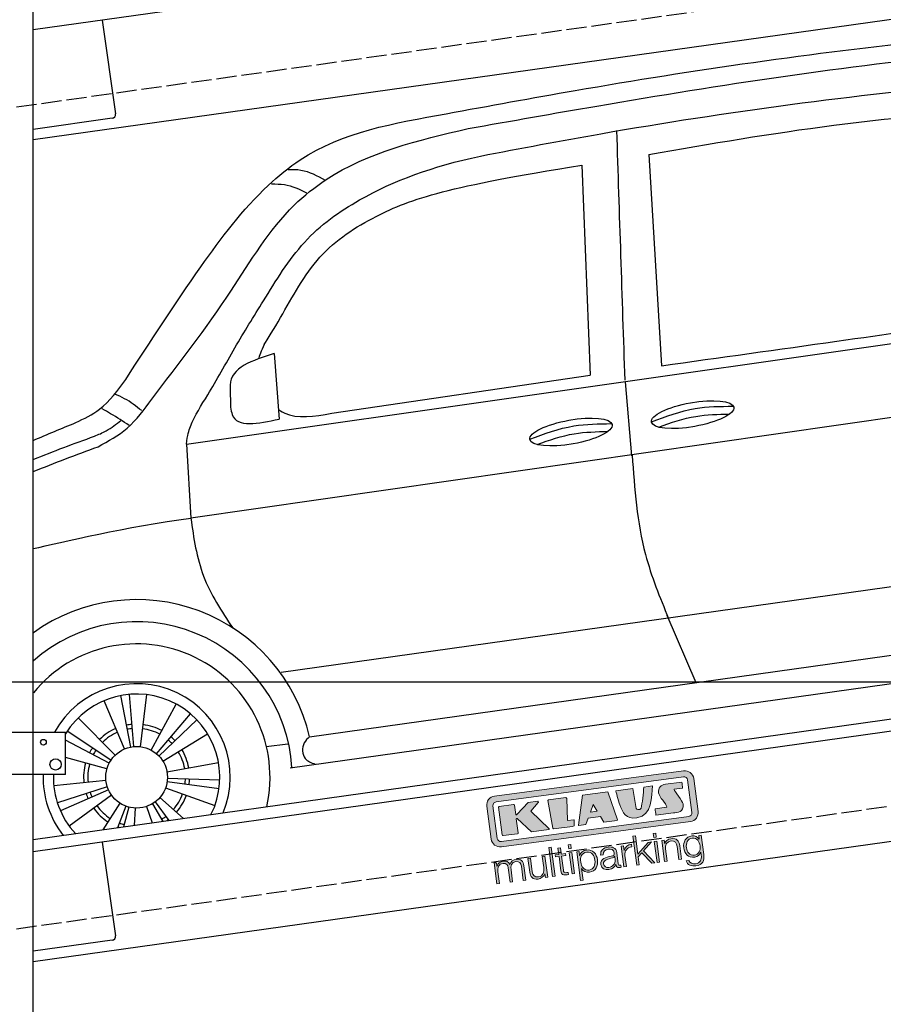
# Model space of a CAD drawing. Extents: x -311 to 6440, y -744 to 5674.
# Tile 3 of 5: x 926 to 3064, y 1052 to 3490. Entities that reach past the tile are written whole.
import ezdxf

# ---------------------------------------------------------------- set-up
doc = ezdxf.new("R2010")
doc.units = 0
doc.header["$LTSCALE"] = 10
doc.header["$MEASUREMENT"] = 0
doc.linetypes.add('GEN3', pattern=[6.25, 5, -1.25])
doc.layers.get('0').update_dxf_attribs({"linetype": 'CONTINUOUS'})
doc.layers.get('DEFPOINTS').update_dxf_attribs({"linetype": 'CONTINUOUS'})
doc.layers.add('3', color=6, linetype='GEN3')
doc.layers.add('CAR', color=1, linetype='CONTINUOUS')
for name, color, linetype, lineweight in [('AM_0', 7, 'CONTINUOUS', 30), ('AM_5', 3, 'CONTINUOUS', 15), ('Logo', 7, 'CONTINUOUS', 25)]:
    doc.layers.add(name, color=color, linetype=linetype, lineweight=lineweight)
doc.dimstyles.new('KLAUS_DXF', dxfattribs={"dimscale": 20, "dimtxt": 3.5, "dimasz": 2, "dimexe": 2, "dimexo": 1, "dimgap": 1.5, "dimtad": 1, "dimlfac": 0.1, "dimdsep": 46, "dimtxsty": 'Standard', "dimblk": 'DOT', "dimcen": 2, "dimclrd": 256, "dimclre": 256, "dimclrt": 2, "dimadec": 0, "dimazin": 0, "dimtfac": 1, "dimtmove": 2, "dimatfit": 3, "dimfxl": 1, "dimtolj": 1, "dimarcsym": 0})

# ---------------------------------------------------------------- blocks, each defined once
blk = doc.blocks.new('car_150_')
at = {"layer": 'CAR'}
blk.add_arc((5274.9, 3900.5), 350, 217.4387, 217.626, dxfattribs=at)
blk = doc.blocks.new('KLAUS')
at = {"layer": 'Logo'}
h = blk.add_hatch(color=8, dxfattribs=at)
h.dxf.hatch_style = 2
edge = h.paths.add_edge_path()
edge.add_spline(control_points=[(3.6, 29.09), (2.88, 29.09), (2.3, 28.51), (2.3, 27.8), (2.3, 27.8), (2.3, 16.11), (2.3, 16.11), (2.3, 15.39), (2.88, 14.81), (3.6, 14.81), (3.6, 14.81), (71.16, 14.81), (71.16, 14.81), (71.88, 14.81), (72.46, 15.39), (72.46, 16.11), (72.46, 16.11), (72.46, 27.8), (72.46, 27.8), (72.46, 28.51), (71.88, 29.09), (71.16, 29.09), (71.16, 29.09), (3.6, 29.09), (3.6, 29.09), (3.6, 29.09), (3.6, 29.09), (3.6, 29.09)], knot_values=[0, 0, 0, 0, 1, 1, 1, 2, 2, 2, 3, 3, 3, 4, 4, 4, 5, 5, 5, 6, 6, 6, 7, 7, 7, 8, 8, 8, 9, 9, 9, 9], degree=3, periodic=0)
edge = h.paths.add_edge_path()
edge.add_spline(control_points=[(3.35, 31.23), (3.35, 31.23), (71.47, 31.23), (71.47, 31.23), (73.26, 31.23), (74.71, 29.77), (74.71, 27.99), (74.71, 27.99), (74.71, 16.17), (74.71, 16.17), (74.71, 14.38), (73.26, 12.93), (71.47, 12.93), (71.47, 12.93), (3.35, 12.93), (3.35, 12.93), (1.56, 12.93), (0.11, 14.38), (0.11, 16.17), (0.11, 16.17), (0.11, 27.99), (0.11, 27.99), (0.11, 29.77), (1.56, 31.23), (3.35, 31.23), (3.35, 31.23), (3.35, 31.23), (3.35, 31.23)], knot_values=[0, 0, 0, 0, 1, 1, 1, 2, 2, 2, 3, 3, 3, 4, 4, 4, 5, 5, 5, 6, 6, 6, 7, 7, 7, 8, 8, 8, 9, 9, 9, 9], degree=3, periodic=0)
h = blk.add_hatch(color=8, dxfattribs=at)
h.dxf.hatch_style = 2
edge = h.paths.add_edge_path()
edge.add_spline(control_points=[(4.5, 27.33), (4.5, 27.33), (9.7, 27.33), (9.7, 27.33), (9.84, 27.33), (9.96, 27.22), (9.96, 27.08), (9.96, 27.08), (9.96, 23.69), (9.96, 23.69), (9.96, 23.69), (9.94, 23.64), (10.04, 23.59), (10.14, 23.53), (10.2, 23.57), (10.2, 23.57), (10.2, 23.57), (10.51, 23.75), (10.51, 23.75), (10.51, 23.75), (14.94, 27.33), (14.94, 27.33), (14.94, 27.33), (18.41, 27.33), (18.41, 27.33), (18.41, 27.33), (18.49, 27.33), (18.56, 27.2), (18.65, 27.04), (18.53, 26.91), (18.53, 26.91), (18.53, 26.91), (15.49, 24.11), (15.49, 24.11), (15.49, 24.11), (21.14, 17.06), (21.14, 17.06), (21.14, 17.06), (21.13, 16.91), (21.13, 16.91), (21.08, 16.84), (20.99, 16.82), (20.99, 16.82), (20.99, 16.82), (14.7, 16.82), (14.7, 16.82), (14.7, 16.82), (10.26, 22.17), (10.26, 22.17), (10.26, 22.17), (10.19, 22.24), (10.08, 22.21), (9.97, 22.18), (9.96, 22.11), (9.96, 22.11), (9.96, 22.11), (9.96, 17.08), (9.96, 17.08), (9.96, 16.94), (9.84, 16.82), (9.7, 16.82), (9.7, 16.82), (4.5, 16.82), (4.5, 16.82), (4.36, 16.82), (4.25, 16.94), (4.25, 17.08), (4.25, 17.08), (4.25, 27.08), (4.25, 27.08), (4.25, 27.22), (4.36, 27.33), (4.5, 27.33), (4.5, 27.33), (4.5, 27.33), (4.5, 27.33)], knot_values=[0, 0, 0, 0, 1, 1, 1, 2, 2, 2, 3, 3, 3, 4, 4, 4, 5, 5, 5, 6, 6, 6, 7, 7, 7, 8, 8, 8, 9, 9, 9, 10, 10, 10, 11, 11, 11, 12, 12, 12, 13, 13, 13, 14, 14, 14, 15, 15, 15, 16, 16, 16, 17, 17, 17, 18, 18, 18, 19, 19, 19, 20, 20, 20, 21, 21, 21, 22, 22, 22, 23, 23, 23, 24, 24, 24, 25, 25, 25, 25], degree=3, periodic=0)
h = blk.add_hatch(color=8, dxfattribs=at)
h.dxf.hatch_style = 2
h.paths.add_polyline_path([(22.42, 17.06), (21.97, 27.15), (22.24, 27.33), (28.55, 27.33), (28.86, 26.97), (28.01, 19.08), (30.26, 19.07), (30.44, 18.95), (30.08, 16.95), (29.49, 16.82), (22.6, 16.82)])
h = blk.add_hatch(color=8, dxfattribs=at)
h.paths.add_polyline_path([(36.52, 21.01), (38.93, 21.01), (37.87, 23.57)])
h.paths.add_polyline_path([(34.52, 27.33), (43.65, 27.33), (45.76, 16.94), (45.57, 16.82), (40.83, 16.82), (39.89, 18.95), (35.42, 18.95), (34.27, 16.82), (31.78, 16.82), (31.66, 17)])
h = blk.add_hatch(color=8, dxfattribs=at)
h.dxf.hatch_style = 2
edge = h.paths.add_edge_path()
edge.add_spline(control_points=[(52.69, 27.32), (52.69, 27.32), (52.88, 20.14), (52.88, 20.14), (53.01, 19.89), (53.2, 19.77), (53.43, 19.71), (53.91, 19.59), (54.43, 19.57), (54.64, 20.03), (55.23, 21.34), (56.27, 25.45), (56.6, 27.33), (56.6, 27.33), (59.77, 27.33), (59.77, 27.33), (58.77, 23.9), (58.56, 16.82), (52.63, 16.76), (48.72, 16.72), (48.01, 19.35), (47.27, 22.24), (46.89, 23.68), (46.54, 27.33), (46.54, 27.33), (46.54, 27.33), (52.69, 27.32), (52.69, 27.32), (52.69, 27.32), (52.69, 27.32), (52.69, 27.32)], knot_values=[0, 0, 0, 0, 1, 1, 1, 2, 2, 2, 3, 3, 3, 4, 4, 4, 5, 5, 5, 6, 6, 6, 7, 7, 7, 8, 8, 8, 9, 9, 9, 10, 10, 10, 10], degree=3, periodic=0)
h = blk.add_hatch(color=8, dxfattribs=at)
h.dxf.hatch_style = 2
edge = h.paths.add_edge_path()
edge.add_spline(control_points=[(64.46, 27.33), (64.46, 27.33), (70.31, 27.33), (70.31, 27.33), (70.31, 26.52), (70.31, 26.02), (70.31, 25.12), (70.31, 25.12), (67.3, 25.12), (67.3, 25.12), (67.24, 25.04), (67.25, 25.11), (67.25, 24.91), (67.25, 24.88), (69.73, 20.38), (69.73, 19.57), (69.73, 16.4), (67.22, 16.81), (65.9, 16.82), (65.9, 16.82), (59.59, 16.82), (59.59, 16.82), (59.59, 17.76), (59.59, 18.23), (59.59, 19.14), (59.59, 19.14), (63.75, 19.14), (63.75, 19.14), (63.82, 19.22), (63.81, 19.11), (63.81, 19.31), (63.81, 20.32), (61.58, 23.06), (61.58, 24.63), (61.58, 26.33), (62.83, 27.34), (64.46, 27.33), (64.46, 27.33), (64.46, 27.33), (64.46, 27.33)], knot_values=[0, 0, 0, 0, 1, 1, 1, 2, 2, 2, 3, 3, 3, 4, 4, 4, 5, 5, 5, 6, 6, 6, 7, 7, 7, 8, 8, 8, 9, 9, 9, 10, 10, 10, 11, 11, 11, 12, 12, 12, 13, 13, 13, 13], degree=3, periodic=0)
h = blk.add_hatch(color=30, dxfattribs=at)
h.dxf.hatch_style = 2
edge = h.paths.add_edge_path()
edge.add_spline(control_points=[(0, 0), (0, 0), (0.92, 0), (0.92, 0), (0.92, 0), (0.92, 4.22), (0.92, 4.22), (0.94, 5.8), (1.58, 7), (3.18, 7), (4.35, 7), (4.77, 6.15), (4.76, 5.12), (4.76, 5.12), (4.76, 0), (4.76, 0), (4.76, 0), (5.68, 0), (5.68, 0), (5.68, 0), (5.68, 4.27), (5.68, 4.27), (5.68, 5.68), (6.14, 7), (7.73, 7), (9.05, 7), (9.52, 6.32), (9.52, 5.08), (9.52, 5.08), (9.52, 0), (9.52, 0), (9.52, 0), (10.44, 0), (10.44, 0), (10.44, 0), (10.44, 5.12), (10.44, 5.12), (10.44, 6.91), (9.59, 7.77), (7.94, 7.77), (6.94, 7.77), (5.99, 7.29), (5.54, 6.3), (5.26, 7.29), (4.36, 7.77), (3.37, 7.77), (2.17, 7.77), (1.38, 7.19), (0.89, 6.28), (0.89, 6.28), (0.85, 6.28), (0.85, 6.28), (0.85, 6.28), (0.85, 7.55), (0.85, 7.55), (0.85, 7.55), (0, 7.55), (0, 7.55), (0, 7.55), (0, 0), (0, 0), (0, 0), (0, 0), (0, 0)], knot_values=[0, 0, 0, 0, 1, 1, 1, 2, 2, 2, 3, 3, 3, 4, 4, 4, 5, 5, 5, 6, 6, 6, 7, 7, 7, 8, 8, 8, 9, 9, 9, 10, 10, 10, 11, 11, 11, 12, 12, 12, 13, 13, 13, 14, 14, 14, 15, 15, 15, 16, 16, 16, 17, 17, 17, 18, 18, 18, 19, 19, 19, 20, 20, 20, 21, 21, 21, 21], degree=3, periodic=0)
h = blk.add_hatch(color=30, dxfattribs=at)
h.dxf.hatch_style = 2
edge = h.paths.add_edge_path()
edge.add_spline(control_points=[(18.31, 7.55), (18.31, 7.55), (17.39, 7.55), (17.39, 7.55), (17.39, 7.55), (17.39, 3.59), (17.39, 3.59), (17.39, 2.05), (16.7, 0.56), (15.12, 0.56), (13.66, 0.56), (13.15, 1.27), (13.1, 2.64), (13.1, 2.64), (13.1, 7.55), (13.1, 7.55), (13.1, 7.55), (12.18, 7.55), (12.18, 7.55), (12.18, 7.55), (12.18, 2.65), (12.18, 2.65), (12.18, 0.89), (12.93, -0.22), (14.83, -0.22), (15.96, -0.22), (16.95, 0.35), (17.44, 1.36), (17.44, 1.36), (17.47, 1.36), (17.47, 1.36), (17.47, 1.36), (17.47, 0), (17.47, 0), (17.47, 0), (18.31, 0), (18.31, 0), (18.31, 0), (18.31, 7.55), (18.31, 7.55), (18.31, 7.55), (18.31, 7.55), (18.31, 7.55)], knot_values=[0, 0, 0, 0, 1, 1, 1, 2, 2, 2, 3, 3, 3, 4, 4, 4, 5, 5, 5, 6, 6, 6, 7, 7, 7, 8, 8, 8, 9, 9, 9, 10, 10, 10, 11, 11, 11, 12, 12, 12, 13, 13, 13, 14, 14, 14, 14], degree=3, periodic=0)
h = blk.add_hatch(color=30, dxfattribs=at)
h.dxf.hatch_style = 2
h.paths.add_polyline_path([(20.07, 0), (20.99, 0), (20.99, 10.45), (20.07, 10.45)])
h = blk.add_hatch(color=30, dxfattribs=at)
h.dxf.hatch_style = 2
edge = h.paths.add_edge_path()
edge.add_spline(control_points=[(24.22, 9.82), (24.22, 9.82), (23.3, 9.82), (23.3, 9.82), (23.3, 9.82), (23.3, 7.55), (23.3, 7.55), (23.3, 7.55), (21.98, 7.55), (21.98, 7.55), (21.98, 7.55), (21.98, 6.78), (21.98, 6.78), (21.98, 6.78), (23.3, 6.78), (23.3, 6.78), (23.3, 6.78), (23.3, 1.61), (23.3, 1.61), (23.28, 0.32), (23.71, -0.09), (24.94, -0.09), (25.22, -0.09), (25.48, -0.06), (25.76, -0.06), (25.76, -0.06), (25.76, 0.73), (25.76, 0.73), (25.5, 0.7), (25.23, 0.69), (24.97, 0.69), (24.31, 0.73), (24.22, 1.08), (24.22, 1.68), (24.22, 1.68), (24.22, 6.78), (24.22, 6.78), (24.22, 6.78), (25.76, 6.78), (25.76, 6.78), (25.76, 6.78), (25.76, 7.55), (25.76, 7.55), (25.76, 7.55), (24.22, 7.55), (24.22, 7.55), (24.22, 7.55), (24.22, 9.82), (24.22, 9.82), (24.22, 9.82), (24.22, 9.82), (24.22, 9.82)], knot_values=[0, 0, 0, 0, 1, 1, 1, 2, 2, 2, 3, 3, 3, 4, 4, 4, 5, 5, 5, 6, 6, 6, 7, 7, 7, 8, 8, 8, 9, 9, 9, 10, 10, 10, 11, 11, 11, 12, 12, 12, 13, 13, 13, 14, 14, 14, 15, 15, 15, 16, 16, 16, 17, 17, 17, 17], degree=3, periodic=0)
h = blk.add_hatch(color=30, dxfattribs=at)
h.paths.add_polyline_path([(27.1, 0), (28.03, 0), (28.03, 7.55), (27.1, 7.55)])
h.paths.add_polyline_path([(27.1, 8.98), (28.03, 8.98), (28.03, 10.45), (27.1, 10.45)])
h = blk.add_hatch(color=30, dxfattribs=at)
edge = h.paths.add_edge_path()
edge.add_spline(control_points=[(35.84, 3.78), (35.84, 2.21), (35.12, 0.56), (33.37, 0.56), (31.4, 0.56), (30.72, 2.21), (30.72, 3.78), (30.72, 5.49), (31.33, 7), (33.37, 7), (35.12, 7), (35.84, 5.34), (35.84, 3.78), (35.84, 3.78), (35.84, 3.78), (35.84, 3.78)], knot_values=[0, 0, 0, 0, 1, 1, 1, 2, 2, 2, 3, 3, 3, 4, 4, 4, 5, 5, 5, 5], degree=3, periodic=0)
edge = h.paths.add_edge_path()
edge.add_spline(control_points=[(29.79, -2.8), (29.79, -2.8), (30.72, -2.8), (30.72, -2.8), (30.72, -2.8), (30.72, 1.43), (30.72, 1.43), (30.72, 1.43), (30.74, 1.43), (30.74, 1.43), (31.14, 0.35), (32.24, -0.22), (33.37, -0.22), (35.66, -0.22), (36.76, 1.64), (36.76, 3.78), (36.76, 5.91), (35.66, 7.77), (33.37, 7.77), (32.15, 7.77), (31.1, 7.14), (30.67, 6.12), (30.67, 6.12), (30.64, 6.12), (30.64, 6.12), (30.64, 6.12), (30.64, 7.55), (30.64, 7.55), (30.64, 7.55), (29.79, 7.55), (29.79, 7.55), (29.79, 7.55), (29.79, -2.8), (29.79, -2.8), (29.79, -2.8), (29.79, -2.8), (29.79, -2.8)], knot_values=[0, 0, 0, 0, 1, 1, 1, 2, 2, 2, 3, 3, 3, 4, 4, 4, 5, 5, 5, 6, 6, 6, 7, 7, 7, 8, 8, 8, 9, 9, 9, 10, 10, 10, 11, 11, 11, 12, 12, 12, 12], degree=3, periodic=0)
h = blk.add_hatch(color=30, dxfattribs=at)
edge = h.paths.add_edge_path()
edge.add_spline(control_points=[(43.03, 2.93), (43.04, 1.45), (41.8, 0.56), (40.39, 0.56), (39.53, 0.56), (38.71, 1.13), (38.71, 2.05), (38.71, 3.53), (40.66, 3.51), (42.22, 3.79), (42.47, 3.84), (42.88, 3.91), (43, 4.13), (43, 4.13), (43.03, 4.13), (43.03, 4.13), (43.03, 4.13), (43.03, 2.93), (43.03, 2.93), (43.03, 2.93), (43.03, 2.93), (43.03, 2.93)], knot_values=[0, 0, 0, 0, 1, 1, 1, 2, 2, 2, 3, 3, 3, 4, 4, 4, 5, 5, 5, 6, 6, 6, 7, 7, 7, 7], degree=3, periodic=0)
edge = h.paths.add_edge_path()
edge.add_spline(control_points=[(39.03, 5.24), (39.06, 6.47), (39.91, 7), (41.05, 7), (42.14, 7), (43.03, 6.69), (43.03, 5.45), (43.03, 4.61), (42.6, 4.51), (41.84, 4.42), (39.85, 4.19), (37.79, 4.11), (37.79, 1.99), (37.79, 0.47), (38.93, -0.22), (40.32, -0.22), (41.77, -0.22), (42.43, 0.34), (43.07, 1.32), (43.07, 1.32), (43.1, 1.32), (43.1, 1.32), (43.1, 0.53), (43.25, 0), (44.19, 0), (44.43, 0), (44.58, 0.01), (44.79, 0.06), (44.79, 0.06), (44.79, 0.83), (44.79, 0.83), (44.71, 0.81), (44.6, 0.78), (44.49, 0.78), (44.13, 0.78), (43.95, 0.98), (43.95, 1.33), (43.95, 1.33), (43.95, 5.34), (43.95, 5.34), (43.95, 7.36), (42.5, 7.77), (41.17, 7.77), (39.44, 7.77), (38.2, 7.01), (38.11, 5.24), (38.11, 5.24), (39.03, 5.24), (39.03, 5.24), (39.03, 5.24), (39.03, 5.24), (39.03, 5.24)], knot_values=[0, 0, 0, 0, 1, 1, 1, 2, 2, 2, 3, 3, 3, 4, 4, 4, 5, 5, 5, 6, 6, 6, 7, 7, 7, 8, 8, 8, 9, 9, 9, 10, 10, 10, 11, 11, 11, 12, 12, 12, 13, 13, 13, 14, 14, 14, 15, 15, 15, 16, 16, 16, 17, 17, 17, 17], degree=3, periodic=0)
h = blk.add_hatch(color=30, dxfattribs=at)
h.dxf.hatch_style = 2
edge = h.paths.add_edge_path()
edge.add_spline(control_points=[(45.79, 0), (45.79, 0), (46.71, 0), (46.71, 0), (46.71, 0), (46.71, 4.03), (46.71, 4.03), (46.71, 5.59), (47.85, 6.82), (49.52, 6.73), (49.52, 6.73), (49.52, 7.66), (49.52, 7.66), (48.16, 7.72), (47.14, 7), (46.67, 5.78), (46.67, 5.78), (46.64, 5.78), (46.64, 5.78), (46.64, 5.78), (46.64, 7.55), (46.64, 7.55), (46.64, 7.55), (45.79, 7.55), (45.79, 7.55), (45.79, 7.55), (45.79, 0), (45.79, 0), (45.79, 0), (45.79, 0), (45.79, 0)], knot_values=[0, 0, 0, 0, 1, 1, 1, 2, 2, 2, 3, 3, 3, 4, 4, 4, 5, 5, 5, 6, 6, 6, 7, 7, 7, 8, 8, 8, 9, 9, 9, 10, 10, 10, 10], degree=3, periodic=0)
h = blk.add_hatch(color=30, dxfattribs=at)
h.dxf.hatch_style = 2
h.paths.add_polyline_path([(50.4, 0), (51.32, 0), (51.32, 2.87), (52.82, 4.11), (55.8, 0), (56.96, 0), (53.52, 4.76), (56.74, 7.55), (55.51, 7.55), (51.32, 3.89), (51.32, 10.45), (50.4, 10.45)])
h = blk.add_hatch(color=30, dxfattribs=at)
h.paths.add_polyline_path([(57.74, 0), (58.66, 0), (58.66, 7.55), (57.74, 7.55)])
h.paths.add_polyline_path([(57.74, 8.98), (58.66, 8.98), (58.66, 10.45), (57.74, 10.45)])
h = blk.add_hatch(color=30, dxfattribs=at)
h.dxf.hatch_style = 2
edge = h.paths.add_edge_path()
edge.add_spline(control_points=[(60.41, 0), (60.41, 0), (61.33, 0), (61.33, 0), (61.33, 0), (61.33, 4.41), (61.33, 4.41), (61.36, 5.89), (62.24, 7), (63.7, 7), (65.2, 7), (65.62, 6.02), (65.62, 4.71), (65.62, 4.71), (65.62, 0), (65.62, 0), (65.62, 0), (66.54, 0), (66.54, 0), (66.54, 0), (66.54, 4.86), (66.54, 4.86), (66.54, 6.66), (65.9, 7.77), (63.78, 7.77), (62.71, 7.77), (61.7, 7.16), (61.36, 6.25), (61.36, 6.25), (61.33, 6.25), (61.33, 6.25), (61.33, 6.25), (61.33, 7.55), (61.33, 7.55), (61.33, 7.55), (60.41, 7.55), (60.41, 7.55), (60.41, 7.55), (60.41, 0), (60.41, 0), (60.41, 0), (60.41, 0), (60.41, 0)], knot_values=[0, 0, 0, 0, 1, 1, 1, 2, 2, 2, 3, 3, 3, 4, 4, 4, 5, 5, 5, 6, 6, 6, 7, 7, 7, 8, 8, 8, 9, 9, 9, 10, 10, 10, 11, 11, 11, 12, 12, 12, 13, 13, 13, 14, 14, 14, 14], degree=3, periodic=0)
h = blk.add_hatch(color=30, dxfattribs=at)
edge = h.paths.add_edge_path()
edge.add_spline(control_points=[(71.32, 0.86), (69.62, 0.86), (68.83, 2.34), (68.83, 3.86), (68.83, 5.43), (69.56, 7), (71.32, 7), (73.06, 7), (73.75, 5.34), (73.75, 3.86), (73.75, 2.33), (72.91, 0.86), (71.32, 0.86), (71.32, 0.86), (71.32, 0.86), (71.32, 0.86)], knot_values=[0, 0, 0, 0, 1, 1, 1, 2, 2, 2, 3, 3, 3, 4, 4, 4, 5, 5, 5, 5], degree=3, periodic=0)
edge = h.paths.add_edge_path()
edge.add_spline(control_points=[(74.67, 7.55), (74.67, 7.55), (73.75, 7.55), (73.75, 7.55), (73.75, 7.55), (73.75, 6.25), (73.75, 6.25), (73.75, 6.25), (73.72, 6.25), (73.72, 6.25), (73.35, 7.09), (72.41, 7.77), (71.32, 7.77), (69.13, 7.77), (67.9, 6.05), (67.9, 3.97), (67.9, 1.82), (68.9, 0.09), (71.32, 0.09), (72.4, 0.09), (73.29, 0.72), (73.72, 1.64), (73.72, 1.64), (73.75, 1.64), (73.75, 1.64), (73.75, 1.64), (73.75, 0.61), (73.75, 0.61), (73.75, -1.23), (73.01, -2.24), (71.32, -2.24), (70.29, -2.24), (69.31, -1.85), (69.1, -0.73), (69.1, -0.73), (68.18, -0.73), (68.18, -0.73), (68.31, -2.34), (69.81, -3.02), (71.32, -3.02), (73.79, -3.02), (74.65, -1.64), (74.67, 0.61), (74.67, 0.61), (74.67, 7.55), (74.67, 7.55), (74.67, 7.55), (74.67, 7.55), (74.67, 7.55)], knot_values=[0, 0, 0, 0, 1, 1, 1, 2, 2, 2, 3, 3, 3, 4, 4, 4, 5, 5, 5, 6, 6, 6, 7, 7, 7, 8, 8, 8, 9, 9, 9, 10, 10, 10, 11, 11, 11, 12, 12, 12, 13, 13, 13, 14, 14, 14, 15, 15, 15, 16, 16, 16, 16], degree=3, periodic=0)
at = {"layer": 'Logo', "lineweight": 0}
for points in [[(22.42, 17.06), (21.97, 27.15), (22.24, 27.33), (28.55, 27.33), (28.86, 26.97), (28.01, 19.08), (30.26, 19.07), (30.44, 18.95), (30.08, 16.95), (29.49, 16.82), (22.6, 16.82), (22.42, 17.06), (22.42, 17.06)], [(34.52, 27.33), (43.65, 27.33), (45.76, 16.94), (45.57, 16.82), (40.83, 16.82), (39.89, 18.95), (35.42, 18.95), (34.27, 16.82), (31.78, 16.82), (31.66, 17), (34.52, 27.33), (34.52, 27.33)], [(36.52, 21.01), (38.93, 21.01), (37.87, 23.57), (36.52, 21.01), (36.52, 21.01)], [(20.07, 0), (20.99, 0), (20.99, 10.45), (20.07, 10.45), (20.07, 0), (20.07, 0)], [(27.1, 8.98), (28.03, 8.98), (28.03, 10.45), (27.1, 10.45), (27.1, 8.98), (27.1, 8.98)], [(27.1, 0), (28.03, 0), (28.03, 7.55), (27.1, 7.55), (27.1, 0), (27.1, 0)], [(50.4, 0), (51.32, 0), (51.32, 2.87), (52.82, 4.11), (55.8, 0), (56.96, 0), (53.52, 4.76), (56.74, 7.55), (55.51, 7.55), (51.32, 3.89), (51.32, 10.45), (50.4, 10.45), (50.4, 0), (50.4, 0)], [(57.74, 8.98), (58.66, 8.98), (58.66, 10.45), (57.74, 10.45), (57.74, 8.98), (57.74, 8.98)], [(57.74, 0), (58.66, 0), (58.66, 7.55), (57.74, 7.55), (57.74, 0), (57.74, 0)]]:
    blk.add_lwpolyline(points, dxfattribs=at)
for points, knots in [([(3.35, 31.23), (3.35, 31.23), (71.47, 31.23), (71.47, 31.23), (73.26, 31.23), (74.71, 29.77), (74.71, 27.99), (74.71, 27.99), (74.71, 16.17), (74.71, 16.17), (74.71, 14.38), (73.26, 12.93), (71.47, 12.93), (71.47, 12.93), (3.35, 12.93), (3.35, 12.93), (1.56, 12.93), (0.11, 14.38), (0.11, 16.17), (0.11, 16.17), (0.11, 27.99), (0.11, 27.99), (0.11, 29.77), (1.56, 31.23), (3.35, 31.23), (3.35, 31.23), (3.35, 31.23), (3.35, 31.23)], [0, 0, 0, 0, 1, 1, 1, 2, 2, 2, 3, 3, 3, 4, 4, 4, 5, 5, 5, 6, 6, 6, 7, 7, 7, 8, 8, 8, 9, 9, 9, 9]), ([(3.6, 29.09), (2.88, 29.09), (2.3, 28.51), (2.3, 27.8), (2.3, 27.8), (2.3, 16.11), (2.3, 16.11), (2.3, 15.39), (2.88, 14.81), (3.6, 14.81), (3.6, 14.81), (71.16, 14.81), (71.16, 14.81), (71.88, 14.81), (72.46, 15.39), (72.46, 16.11), (72.46, 16.11), (72.46, 27.8), (72.46, 27.8), (72.46, 28.51), (71.88, 29.09), (71.16, 29.09), (71.16, 29.09), (3.6, 29.09), (3.6, 29.09), (3.6, 29.09), (3.6, 29.09), (3.6, 29.09)], [0, 0, 0, 0, 1, 1, 1, 2, 2, 2, 3, 3, 3, 4, 4, 4, 5, 5, 5, 6, 6, 6, 7, 7, 7, 8, 8, 8, 9, 9, 9, 9]), ([(4.5, 27.33), (4.5, 27.33), (9.7, 27.33), (9.7, 27.33), (9.84, 27.33), (9.96, 27.22), (9.96, 27.08), (9.96, 27.08), (9.96, 23.69), (9.96, 23.69), (9.96, 23.69), (9.94, 23.64), (10.04, 23.59), (10.14, 23.53), (10.2, 23.57), (10.2, 23.57), (10.2, 23.57), (10.51, 23.75), (10.51, 23.75), (10.51, 23.75), (14.94, 27.33), (14.94, 27.33), (14.94, 27.33), (18.41, 27.33), (18.41, 27.33), (18.41, 27.33), (18.49, 27.33), (18.56, 27.2), (18.65, 27.04), (18.53, 26.91), (18.53, 26.91), (18.53, 26.91), (15.49, 24.11), (15.49, 24.11), (15.49, 24.11), (21.14, 17.06), (21.14, 17.06), (21.14, 17.06), (21.13, 16.91), (21.13, 16.91), (21.08, 16.84), (20.99, 16.82), (20.99, 16.82), (20.99, 16.82), (14.7, 16.82), (14.7, 16.82), (14.7, 16.82), (10.26, 22.17), (10.26, 22.17), (10.26, 22.17), (10.19, 22.24), (10.08, 22.21), (9.97, 22.18), (9.96, 22.11), (9.96, 22.11), (9.96, 22.11), (9.96, 17.08), (9.96, 17.08), (9.96, 16.94), (9.84, 16.82), (9.7, 16.82), (9.7, 16.82), (4.5, 16.82), (4.5, 16.82), (4.36, 16.82), (4.25, 16.94), (4.25, 17.08), (4.25, 17.08), (4.25, 27.08), (4.25, 27.08), (4.25, 27.22), (4.36, 27.33), (4.5, 27.33), (4.5, 27.33), (4.5, 27.33), (4.5, 27.33)], [0, 0, 0, 0, 1, 1, 1, 2, 2, 2, 3, 3, 3, 4, 4, 4, 5, 5, 5, 6, 6, 6, 7, 7, 7, 8, 8, 8, 9, 9, 9, 10, 10, 10, 11, 11, 11, 12, 12, 12, 13, 13, 13, 14, 14, 14, 15, 15, 15, 16, 16, 16, 17, 17, 17, 18, 18, 18, 19, 19, 19, 20, 20, 20, 21, 21, 21, 22, 22, 22, 23, 23, 23, 24, 24, 24, 25, 25, 25, 25]), ([(52.69, 27.32), (52.69, 27.32), (52.88, 20.14), (52.88, 20.14), (53.01, 19.89), (53.2, 19.77), (53.43, 19.71), (53.91, 19.59), (54.43, 19.57), (54.64, 20.03), (55.23, 21.34), (56.27, 25.45), (56.6, 27.33), (56.6, 27.33), (59.77, 27.33), (59.77, 27.33), (58.77, 23.9), (58.56, 16.82), (52.63, 16.76), (48.72, 16.72), (48.01, 19.35), (47.27, 22.24), (46.89, 23.68), (46.54, 27.33), (46.54, 27.33), (46.54, 27.33), (52.69, 27.32), (52.69, 27.32), (52.69, 27.32), (52.69, 27.32), (52.69, 27.32)], [0, 0, 0, 0, 1, 1, 1, 2, 2, 2, 3, 3, 3, 4, 4, 4, 5, 5, 5, 6, 6, 6, 7, 7, 7, 8, 8, 8, 9, 9, 9, 10, 10, 10, 10]), ([(64.46, 27.33), (64.46, 27.33), (70.31, 27.33), (70.31, 27.33), (70.31, 26.52), (70.31, 26.02), (70.31, 25.12), (70.31, 25.12), (67.3, 25.12), (67.3, 25.12), (67.24, 25.04), (67.25, 25.11), (67.25, 24.91), (67.25, 24.88), (69.73, 20.38), (69.73, 19.57), (69.73, 16.4), (67.22, 16.81), (65.9, 16.82), (65.9, 16.82), (59.59, 16.82), (59.59, 16.82), (59.59, 17.76), (59.59, 18.23), (59.59, 19.14), (59.59, 19.14), (63.75, 19.14), (63.75, 19.14), (63.82, 19.22), (63.81, 19.11), (63.81, 19.31), (63.81, 20.32), (61.58, 23.06), (61.58, 24.63), (61.58, 26.33), (62.83, 27.34), (64.46, 27.33), (64.46, 27.33), (64.46, 27.33), (64.46, 27.33)], [0, 0, 0, 0, 1, 1, 1, 2, 2, 2, 3, 3, 3, 4, 4, 4, 5, 5, 5, 6, 6, 6, 7, 7, 7, 8, 8, 8, 9, 9, 9, 10, 10, 10, 11, 11, 11, 12, 12, 12, 13, 13, 13, 13]), ([(0, 0), (0, 0), (0.92, 0), (0.92, 0), (0.92, 0), (0.92, 4.22), (0.92, 4.22), (0.94, 5.8), (1.58, 7), (3.18, 7), (4.35, 7), (4.77, 6.15), (4.76, 5.12), (4.76, 5.12), (4.76, 0), (4.76, 0), (4.76, 0), (5.68, 0), (5.68, 0), (5.68, 0), (5.68, 4.27), (5.68, 4.27), (5.68, 5.68), (6.14, 7), (7.73, 7), (9.05, 7), (9.52, 6.32), (9.52, 5.08), (9.52, 5.08), (9.52, 0), (9.52, 0), (9.52, 0), (10.44, 0), (10.44, 0), (10.44, 0), (10.44, 5.12), (10.44, 5.12), (10.44, 6.91), (9.59, 7.77), (7.94, 7.77), (6.94, 7.77), (5.99, 7.29), (5.54, 6.3), (5.26, 7.29), (4.36, 7.77), (3.37, 7.77), (2.17, 7.77), (1.38, 7.19), (0.89, 6.28), (0.89, 6.28), (0.85, 6.28), (0.85, 6.28), (0.85, 6.28), (0.85, 7.55), (0.85, 7.55), (0.85, 7.55), (0, 7.55), (0, 7.55), (0, 7.55), (0, 0), (0, 0), (0, 0), (0, 0), (0, 0)], [0, 0, 0, 0, 1, 1, 1, 2, 2, 2, 3, 3, 3, 4, 4, 4, 5, 5, 5, 6, 6, 6, 7, 7, 7, 8, 8, 8, 9, 9, 9, 10, 10, 10, 11, 11, 11, 12, 12, 12, 13, 13, 13, 14, 14, 14, 15, 15, 15, 16, 16, 16, 17, 17, 17, 18, 18, 18, 19, 19, 19, 20, 20, 20, 21, 21, 21, 21]), ([(18.31, 7.55), (18.31, 7.55), (17.39, 7.55), (17.39, 7.55), (17.39, 7.55), (17.39, 3.59), (17.39, 3.59), (17.39, 2.05), (16.7, 0.56), (15.12, 0.56), (13.66, 0.56), (13.15, 1.27), (13.1, 2.64), (13.1, 2.64), (13.1, 7.55), (13.1, 7.55), (13.1, 7.55), (12.18, 7.55), (12.18, 7.55), (12.18, 7.55), (12.18, 2.65), (12.18, 2.65), (12.18, 0.89), (12.93, -0.22), (14.83, -0.22), (15.96, -0.22), (16.95, 0.35), (17.44, 1.36), (17.44, 1.36), (17.47, 1.36), (17.47, 1.36), (17.47, 1.36), (17.47, 0), (17.47, 0), (17.47, 0), (18.31, 0), (18.31, 0), (18.31, 0), (18.31, 7.55), (18.31, 7.55), (18.31, 7.55), (18.31, 7.55), (18.31, 7.55)], [0, 0, 0, 0, 1, 1, 1, 2, 2, 2, 3, 3, 3, 4, 4, 4, 5, 5, 5, 6, 6, 6, 7, 7, 7, 8, 8, 8, 9, 9, 9, 10, 10, 10, 11, 11, 11, 12, 12, 12, 13, 13, 13, 14, 14, 14, 14]), ([(24.22, 9.82), (24.22, 9.82), (23.3, 9.82), (23.3, 9.82), (23.3, 9.82), (23.3, 7.55), (23.3, 7.55), (23.3, 7.55), (21.98, 7.55), (21.98, 7.55), (21.98, 7.55), (21.98, 6.78), (21.98, 6.78), (21.98, 6.78), (23.3, 6.78), (23.3, 6.78), (23.3, 6.78), (23.3, 1.61), (23.3, 1.61), (23.28, 0.32), (23.71, -0.09), (24.94, -0.09), (25.22, -0.09), (25.48, -0.06), (25.76, -0.06), (25.76, -0.06), (25.76, 0.73), (25.76, 0.73), (25.5, 0.7), (25.23, 0.69), (24.97, 0.69), (24.31, 0.73), (24.22, 1.08), (24.22, 1.68), (24.22, 1.68), (24.22, 6.78), (24.22, 6.78), (24.22, 6.78), (25.76, 6.78), (25.76, 6.78), (25.76, 6.78), (25.76, 7.55), (25.76, 7.55), (25.76, 7.55), (24.22, 7.55), (24.22, 7.55), (24.22, 7.55), (24.22, 9.82), (24.22, 9.82), (24.22, 9.82), (24.22, 9.82), (24.22, 9.82)], [0, 0, 0, 0, 1, 1, 1, 2, 2, 2, 3, 3, 3, 4, 4, 4, 5, 5, 5, 6, 6, 6, 7, 7, 7, 8, 8, 8, 9, 9, 9, 10, 10, 10, 11, 11, 11, 12, 12, 12, 13, 13, 13, 14, 14, 14, 15, 15, 15, 16, 16, 16, 17, 17, 17, 17]), ([(29.79, -2.8), (29.79, -2.8), (30.72, -2.8), (30.72, -2.8), (30.72, -2.8), (30.72, 1.43), (30.72, 1.43), (30.72, 1.43), (30.74, 1.43), (30.74, 1.43), (31.14, 0.35), (32.24, -0.22), (33.37, -0.22), (35.66, -0.22), (36.76, 1.64), (36.76, 3.78), (36.76, 5.91), (35.66, 7.77), (33.37, 7.77), (32.15, 7.77), (31.1, 7.14), (30.67, 6.12), (30.67, 6.12), (30.64, 6.12), (30.64, 6.12), (30.64, 6.12), (30.64, 7.55), (30.64, 7.55), (30.64, 7.55), (29.79, 7.55), (29.79, 7.55), (29.79, 7.55), (29.79, -2.8), (29.79, -2.8), (29.79, -2.8), (29.79, -2.8), (29.79, -2.8)], [0, 0, 0, 0, 1, 1, 1, 2, 2, 2, 3, 3, 3, 4, 4, 4, 5, 5, 5, 6, 6, 6, 7, 7, 7, 8, 8, 8, 9, 9, 9, 10, 10, 10, 11, 11, 11, 12, 12, 12, 12]), ([(39.03, 5.24), (39.06, 6.47), (39.91, 7), (41.05, 7), (42.14, 7), (43.03, 6.69), (43.03, 5.45), (43.03, 4.61), (42.6, 4.51), (41.84, 4.42), (39.85, 4.19), (37.79, 4.11), (37.79, 1.99), (37.79, 0.47), (38.93, -0.22), (40.32, -0.22), (41.77, -0.22), (42.43, 0.34), (43.07, 1.32), (43.07, 1.32), (43.1, 1.32), (43.1, 1.32), (43.1, 0.53), (43.25, 0), (44.19, 0), (44.43, 0), (44.58, 0.01), (44.79, 0.06), (44.79, 0.06), (44.79, 0.83), (44.79, 0.83), (44.71, 0.81), (44.6, 0.78), (44.49, 0.78), (44.13, 0.78), (43.95, 0.98), (43.95, 1.33), (43.95, 1.33), (43.95, 5.34), (43.95, 5.34), (43.95, 7.36), (42.5, 7.77), (41.17, 7.77), (39.44, 7.77), (38.2, 7.01), (38.11, 5.24), (38.11, 5.24), (39.03, 5.24), (39.03, 5.24), (39.03, 5.24), (39.03, 5.24), (39.03, 5.24)], [0, 0, 0, 0, 1, 1, 1, 2, 2, 2, 3, 3, 3, 4, 4, 4, 5, 5, 5, 6, 6, 6, 7, 7, 7, 8, 8, 8, 9, 9, 9, 10, 10, 10, 11, 11, 11, 12, 12, 12, 13, 13, 13, 14, 14, 14, 15, 15, 15, 16, 16, 16, 17, 17, 17, 17]), ([(45.79, 0), (45.79, 0), (46.71, 0), (46.71, 0), (46.71, 0), (46.71, 4.03), (46.71, 4.03), (46.71, 5.59), (47.85, 6.82), (49.52, 6.73), (49.52, 6.73), (49.52, 7.66), (49.52, 7.66), (48.16, 7.72), (47.14, 7), (46.67, 5.78), (46.67, 5.78), (46.64, 5.78), (46.64, 5.78), (46.64, 5.78), (46.64, 7.55), (46.64, 7.55), (46.64, 7.55), (45.79, 7.55), (45.79, 7.55), (45.79, 7.55), (45.79, 0), (45.79, 0), (45.79, 0), (45.79, 0), (45.79, 0)], [0, 0, 0, 0, 1, 1, 1, 2, 2, 2, 3, 3, 3, 4, 4, 4, 5, 5, 5, 6, 6, 6, 7, 7, 7, 8, 8, 8, 9, 9, 9, 10, 10, 10, 10]), ([(60.41, 0), (60.41, 0), (61.33, 0), (61.33, 0), (61.33, 0), (61.33, 4.41), (61.33, 4.41), (61.36, 5.89), (62.24, 7), (63.7, 7), (65.2, 7), (65.62, 6.02), (65.62, 4.71), (65.62, 4.71), (65.62, 0), (65.62, 0), (65.62, 0), (66.54, 0), (66.54, 0), (66.54, 0), (66.54, 4.86), (66.54, 4.86), (66.54, 6.66), (65.9, 7.77), (63.78, 7.77), (62.71, 7.77), (61.7, 7.16), (61.36, 6.25), (61.36, 6.25), (61.33, 6.25), (61.33, 6.25), (61.33, 6.25), (61.33, 7.55), (61.33, 7.55), (61.33, 7.55), (60.41, 7.55), (60.41, 7.55), (60.41, 7.55), (60.41, 0), (60.41, 0), (60.41, 0), (60.41, 0), (60.41, 0)], [0, 0, 0, 0, 1, 1, 1, 2, 2, 2, 3, 3, 3, 4, 4, 4, 5, 5, 5, 6, 6, 6, 7, 7, 7, 8, 8, 8, 9, 9, 9, 10, 10, 10, 11, 11, 11, 12, 12, 12, 13, 13, 13, 14, 14, 14, 14]), ([(74.67, 7.55), (74.67, 7.55), (73.75, 7.55), (73.75, 7.55), (73.75, 7.55), (73.75, 6.25), (73.75, 6.25), (73.75, 6.25), (73.72, 6.25), (73.72, 6.25), (73.35, 7.09), (72.41, 7.77), (71.32, 7.77), (69.13, 7.77), (67.9, 6.05), (67.9, 3.97), (67.9, 1.82), (68.9, 0.09), (71.32, 0.09), (72.4, 0.09), (73.29, 0.72), (73.72, 1.64), (73.72, 1.64), (73.75, 1.64), (73.75, 1.64), (73.75, 1.64), (73.75, 0.61), (73.75, 0.61), (73.75, -1.23), (73.01, -2.24), (71.32, -2.24), (70.29, -2.24), (69.31, -1.85), (69.1, -0.73), (69.1, -0.73), (68.18, -0.73), (68.18, -0.73), (68.31, -2.34), (69.81, -3.02), (71.32, -3.02), (73.79, -3.02), (74.65, -1.64), (74.67, 0.61), (74.67, 0.61), (74.67, 7.55), (74.67, 7.55), (74.67, 7.55), (74.67, 7.55), (74.67, 7.55)], [0, 0, 0, 0, 1, 1, 1, 2, 2, 2, 3, 3, 3, 4, 4, 4, 5, 5, 5, 6, 6, 6, 7, 7, 7, 8, 8, 8, 9, 9, 9, 10, 10, 10, 11, 11, 11, 12, 12, 12, 13, 13, 13, 14, 14, 14, 15, 15, 15, 16, 16, 16, 16]), ([(35.84, 3.78), (35.84, 2.21), (35.12, 0.56), (33.37, 0.56), (31.4, 0.56), (30.72, 2.21), (30.72, 3.78), (30.72, 5.49), (31.33, 7), (33.37, 7), (35.12, 7), (35.84, 5.34), (35.84, 3.78), (35.84, 3.78), (35.84, 3.78), (35.84, 3.78)], [0, 0, 0, 0, 1, 1, 1, 2, 2, 2, 3, 3, 3, 4, 4, 4, 5, 5, 5, 5]), ([(43.03, 2.93), (43.04, 1.45), (41.8, 0.56), (40.39, 0.56), (39.53, 0.56), (38.71, 1.13), (38.71, 2.05), (38.71, 3.53), (40.66, 3.51), (42.22, 3.79), (42.47, 3.84), (42.88, 3.91), (43, 4.13), (43, 4.13), (43.03, 4.13), (43.03, 4.13), (43.03, 4.13), (43.03, 2.93), (43.03, 2.93), (43.03, 2.93), (43.03, 2.93), (43.03, 2.93)], [0, 0, 0, 0, 1, 1, 1, 2, 2, 2, 3, 3, 3, 4, 4, 4, 5, 5, 5, 6, 6, 6, 7, 7, 7, 7]), ([(71.32, 0.86), (69.62, 0.86), (68.83, 2.34), (68.83, 3.86), (68.83, 5.43), (69.56, 7), (71.32, 7), (73.06, 7), (73.75, 5.34), (73.75, 3.86), (73.75, 2.33), (72.91, 0.86), (71.32, 0.86), (71.32, 0.86), (71.32, 0.86), (71.32, 0.86)], [0, 0, 0, 0, 1, 1, 1, 2, 2, 2, 3, 3, 3, 4, 4, 4, 5, 5, 5, 5])]:
    blk.add_open_spline(points, degree=3, knots=knots, dxfattribs=at)
blk = doc.blocks.new('_DOT')
at = {"color": 0, "linetype": 'ByBlock'}
blk.add_line((-0.5, 0), (-1, 0), dxfattribs=at)
at = {"color": 0, "linetype": 'ByBlock', "const_width": 0.5}
blk.add_lwpolyline([(-0.25, 0, 1), (0.25, 0, 1)], format="xyb", close=True, dxfattribs=at)
blk = doc.blocks.new('*D10')
at = {"layer": 'AM_5', "lineweight": -2, "transparency": 16777216}
for p, q in [((5479.5, 1850), (-240.5, 1850)), ((-200.5, -160), (-200.5, 1810)), ((179.5, -200), (-240.5, -200))]:
    blk.add_line(p, q, dxfattribs=at)
at = {"layer": 'DEFPOINTS', "color": 0, "transparency": 16777216}
for p in [(-200.5, 1850), (5499.5, 1850), (199.5, -200)]:
    blk.add_point(p, dxfattribs=at)
at = {"layer": 'AM_5', "lineweight": -2, "transparency": 16777216, "xscale": 40, "yscale": 40, "zscale": 40}
for p, rotation in [((-200.5, 1850), 90), ((-200.5, -200), 270)]:
    blk.add_blockref('_DOT', p, dxfattribs=dict(at, rotation=rotation))
at = {"layer": 'AM_5', "color": 2, "transparency": 16777216, "insert": (-265.5, 825), "char_height": 70, "attachment_point": 5, "rotation": 90}
blk.add_mtext('\\A1;205', dxfattribs=at)
blk = doc.blocks.new('*D11')
at = {"layer": 'AM_5', "lineweight": -2, "transparency": 16777216}
for p, q in [((179.5, 2850), (-240.5, 2850)), ((-200.5, 1890), (-200.5, 2810)), ((5479.5, 1850), (-240.5, 1850))]:
    blk.add_line(p, q, dxfattribs=at)
at = {"layer": 'DEFPOINTS', "color": 0, "transparency": 16777216}
for p in [(-200.5, 2850), (199.5, 2850), (5499.5, 1850)]:
    blk.add_point(p, dxfattribs=at)
at = {"layer": 'AM_5', "lineweight": -2, "transparency": 16777216, "xscale": 40, "yscale": 40, "zscale": 40}
for p, rotation in [((-200.5, 2850), 90), ((-200.5, 1850), 270)]:
    blk.add_blockref('_DOT', p, dxfattribs=dict(at, rotation=rotation))
at = {"layer": 'AM_5', "color": 2, "transparency": 16777216, "insert": (-265.5, 2350), "char_height": 70, "attachment_point": 5, "rotation": 90}
blk.add_mtext('\\A1;100', dxfattribs=at)
blk = doc.blocks.new('Car Van')
at = {"layer": 'CAR'}
for p, q in [((22217, 5288), (22248.2, 4764.6)), ((22051, 5261.1), (22071.8, 4741.7)), ((21072.7, 4570.5), (23398.2, 4902.5)), ((21289.9, 4795.1), (21301.9, 4632.6)), ((21432.3, 4647), (22071.8, 4741.7)), ((23398.2, 4720.3), (21083.3, 4387.6)), ((21180.9, 4711.1), (21182, 4662.3)), ((22158.3, 4725.3), (22174, 4541.7)), ((21072.7, 4570.5), (21083.3, 4387.6)), ((21307.1, 4005.8), (23258.8, 4280)), ((22262, 4147.5), (22333.7, 3980.6)), ((21377.3, 3846.1), (23233.9, 4106.9)), ((21329.3, 3769.5), (23298.8, 4045.7)), ((20942.5, 3821.9), (20931.2, 3951.1)), ((20958.5, 3821.6), (20974.3, 3950.4)), ((20919.4, 3816.1), (20868.7, 3935.5)), ((20934.6, 3820.8), (20909.9, 3948.1)), ((20985.5, 3813), (21047.3, 3927.1)), ((20998.6, 3803.9), (21082.8, 3902.7)), ((20895.8, 3800.4), (20804.9, 3893)), ((21004.4, 3798.5), (21098.4, 3887.9)), ((20885.6, 3788.1), (20777.5, 3859.8)), ((21014.2, 3785.8), (21124.7, 3853.8)), ((20881.5, 3781.2), (20773.5, 3837.6)), ((21323.8, 3828.2), (21270.2, 3820.9)), ((20875.7, 3766.4), (20773.5, 3794.8)), ((21024.3, 3759.3), (21152, 3782.2)), ((20873.3, 3738.1), (20744.2, 3724.9)), ((21024.7, 3735.4), (21153.3, 3717.7)), ((21025.4, 3743.4), (21155.1, 3739.2)), ((20876.6, 3722.5), (20753.1, 3682.7)), ((20879.4, 3715), (20760.7, 3662.5)), ((21020.9, 3720), (21143, 3675.9)), ((20887.3, 3701.2), (20782.2, 3625.2)), ((20907.9, 3681.7), (20865.6, 3615.8)), ((20994.8, 3684.7), (21029.1, 3638.8)), ((21006.5, 3695.5), (21065.3, 3643.9)), ((20922.2, 3674.5), (20901.9, 3620.9)), ((20929.8, 3672.1), (20916.9, 3623)), ((20945.6, 3669.7), (20943.5, 3626.7)), ((20973.6, 3673.6), (20987.4, 3632.9)), ((20988.1, 3680.3), (21014.1, 3636.7))]:
    blk.add_line(p, q, dxfattribs=at)
blk.add_circle((20949.2, 3745.9), 76.3, dxfattribs=at)
for radius, start, end in [(439.9, 13.1709, 125.5344), (385.3, 3.6036, 131.5697), (330.2, 347.2115, 140.7393), (231.7, 337.6174, 151.1587), (206, 333.3345, 148.5032), (131.2, 95, 101), (131.2, 61.5714, 83), (131.2, 113, 134.4286), (120.9, 113, 134.4286), (120.9, 95, 101), (120.9, 61.5714, 83), (120.9, 43.5714, 49.5714), (131.2, 43.5714, 49.5714), (131.2, 146.4286, 152.4286), (120.9, 146.4286, 152.4286), (120.9, 10.1429, 31.5714), (131.2, 10.1429, 31.5714), (131.2, 164.4286, 185.8571), (120.9, 164.4286, 185.8571), (231.7, 178.3252, 218.3826), (206, 178.1164, 222.6655), (120.9, 352.1429, 358.1429), (131.2, 352.1429, 358.1429), (131.2, 197.8571, 203.8571), (120.9, 197.8571, 203.8571), (120.9, 318.7143, 340.1429), (131.2, 318.7143, 340.1429), (131.2, 215.8571, 237.2857), (120.9, 215.8571, 237.2857), (120.9, 249.2857, 255.2857), (120.9, 300.7143, 306.7143), (131.2, 304.7615, 306.7143), (131.2, 249.2857, 251.2385)]:
    blk.add_arc((20949.2, 3745.9), radius, start, end, dxfattribs=at)
for centre in [(22325.5, 4643.7), (22024.6, 4600.6)]:
    blk.add_ellipse(centre, major_axis=(-101.9, -18.3), ratio=0.28676, dxfattribs=at)
for points, knots in [([(21715.3, 5388.7), (21821.7, 5408.2), (22221.1, 5481.6), (22782.1, 5562.6), (23238.6, 5600.5), (23398.2, 5613.5)], [0, 0, 0, 0, 324.58113, 1218.156854, 1698.657892, 1698.657892, 1698.657892, 1698.657892]), ([(21770, 5352.1), (21876, 5370.8), (22288.4, 5443.9), (22830.8, 5527.3), (23269.5, 5559.7), (23398.2, 5567.2)], [0, 0, 0, 0, 323.034736, 1256.571869, 1643.446804, 1643.446804, 1643.446804, 1643.446804]), ([(21800.2, 5284), (21899.6, 5302.9), (22309.5, 5380.6), (22843.2, 5451.2), (23278.2, 5485), (23398.2, 5493.9)], [0, 0, 0, 0, 303.469527, 1251.67749, 1612.62651, 1612.62651, 1612.62651, 1612.62651]), ([(21072.7, 4570.5), (21075, 4593.4), (21087.9, 4634.1), (21130.7, 4698.5), (21193.2, 4813.2), (21268.6, 4933.7), (21358.3, 5081), (21531.9, 5204.2), (21681, 5257.8), (21800.2, 5284)], [0, 0, 0, 0, 34.633344, 130.367254, 260.266155, 394.654289, 566.353713, 741.146733, 1042.18326, 1042.18326, 1042.18326, 1042.18326]), ([(21264.8, 4817), (21273.3, 4830.4), (21319, 4905.1), (21394.2, 5046.4), (21574.1, 5161.5), (21722.7, 5209.2), (22051, 5261.1)], [301.852914, 301.852914, 301.852914, 301.852914, 394.654289, 566.353713, 741.146733, 1038.026076, 1038.026076, 1038.026076, 1038.026076]), ([(21300.3, 4656.3), (21307.8, 4651.9), (21341, 4631.7), (21389.5, 4639.8), (21432.3, 4647)], [173.497725, 173.497725, 173.497725, 173.497725, 190.087535, 312.625806, 312.625806, 312.625806, 312.625806]), ([(22241.5, 4612.7), (22271.8, 4623.9), (22328.6, 4643.2), (22388.6, 4644.7), (22416.6, 4645)], [14.4466, 14.4466, 14.4466, 14.4466, 94.349912, 163.782287, 163.782287, 163.782287, 163.782287]), ([(21940.6, 4569.6), (21970.9, 4580.7), (22027.7, 4600.1), (22087.7, 4601.6), (22115.7, 4601.9)], [14.4466, 14.4466, 14.4466, 14.4466, 94.349912, 163.782287, 163.782287, 163.782287, 163.782287])]:
    blk.add_open_spline(points, degree=3, knots=knots, dxfattribs=at)
for points in [[(20922.2, 4730.9), (21108.1, 5009.3), (21275.1, 5211.3), (21354.1, 5274.6), (21715.3, 5388.7)], [(22217, 5288), (22674.7, 5360.2), (23007.8, 5396.2)], [(20986.5, 4682.1), (21182.6, 4949.7), (21339.5, 5162.4), (21418.5, 5225.7), (21770, 5352.1)], [(22137.1, 5347), (22157.4, 4728.8)], [(21324.3, 5250.9), (21356.1, 5249.3), (21415.9, 5224.6)], [(21283.2, 5214.8), (21315, 5213.2), (21370.1, 5193)], [(22248.2, 4764.6), (22682.7, 4825.6), (23037.4, 4875.5)], [(21289.9, 4795.1), (21180.8, 4716.6), (21180.9, 4711.1)], [(20798.5, 4624), (20857.2, 4656.9), (20922.2, 4730.9)], [(20853.6, 4564.3), (20925.9, 4610.4), (20986.5, 4682.1)], [(20961.8, 4653.6), (20919.2, 4683.2), (20895, 4694.4)], [(20931, 4617.1), (20884.9, 4645.9), (20864.2, 4657.9)], [(21182, 4662.3), (21185.8, 4643.8), (21301.9, 4632.6)], [(22223.8, 4626.1), (22332.1, 4658.9), (22425.3, 4664.5)], [(20844.6, 4590.2), (20874.2, 4603.8), (20910.5, 4629.4)], [(21922.8, 4582.9), (22031.2, 4615.7), (22124.4, 4621.4)], [(22175.8, 4543.7), (22208.8, 4297.6), (22266, 4139)], [(21083.3, 4387.4), (21114.8, 4244.1), (21187.1, 4115.5)], [(21377.3, 3846.1), (21364.2, 3831.2), (21366.7, 3792.1), (21391.1, 3778.5)]]:
    blk.add_spline(points, degree=3, dxfattribs=at)
for points in [[(21264.8, 4817), (21258.4, 4802.4), (21252.1, 4787.8), (21250.6, 4781.7)], [(20693.5, 4579.8), (20728.4, 4595), (20763.5, 4609.6), (20798.5, 4624)], [(20693.5, 4532.9), (20743.6, 4553.2), (20794.2, 4572.1), (20844.6, 4590.2)], [(20693.5, 4502.6), (20746.6, 4524.6), (20800.3, 4544.8), (20853.6, 4564.3)], [(20693.5, 4311.9), (20760.8, 4327.3), (20928.1, 4367), (21083.3, 4387.6)]]:
    blk.add_open_spline(points, degree=3, dxfattribs=at)

msp = doc.modelspace()

# ---------------------------------------------------------------- linework, layer by layer
for p, q in [((3445.976, 3814.269), (959.991, 3464.886)), ((959.991, -193.774), (959.991, 3646.226)), ((3664.715, 3572.357), (959.991, 3192.233)), ((1130.73, 3488.882), (1163.296, 3257.159)), ((1154.785, 3245.865), (959.991, 3218.488)), ((959.991, 1460.181), (3577.468, 1828.044)), ((3576.692, 1797.64), (959.991, 1429.886)), ((199.991, 1726.226), (1039.968, 1726.226)), ((1039.968, 1621.226), (1039.968, 1726.226)), ((1039.968, 1621.226), (199.991, 1621.226)), ((3696.811, 1541.868), (959.991, 1157.233)), ((1130.73, 1453.882), (1163.296, 1222.159)), ((1154.785, 1210.865), (959.991, 1183.488))]:
    msp.add_line(p, q)
for centre, radius in [((984.991, 1701.226), 7), ((1014.991, 1646.226), 14)]:
    msp.add_circle(centre, radius)
for centre in [(1153.393, 3255.768), (1153.393, 1220.768)]:
    msp.add_arc(centre, 10, 278, 8)
at = {"layer": '3'}
for p, q in [((423.4, 3204.675), (5430.808, 3908.42)), ((423.4, 1169.675), (5430.808, 1873.42))]:
    msp.add_line(p, q, dxfattribs=at)

# ---------------------------------------------------------------- block references
at = {"xscale": 6.929133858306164, "yscale": 6.929133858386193, "zscale": 6.929133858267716, "rotation": 7.614101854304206}
msp.add_blockref('KLAUS', (2107.454, 1350.306), dxfattribs=at)
at = {"layer": 'AM_0', "rotation": 359.5505213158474}
msp.add_blockref('car_150_', (-4065.797, -182.568), dxfattribs=at)
at = {"layer": 'AM_0'}
msp.add_blockref('Car Van', (-19733.518, -2131.485), dxfattribs=at)

# ---------------------------------------------------------------- dimensions: what is measured, and where the dimension line sits
at = {"layer": 'AM_5'}
for base, p1, p2, override, picture, middle in [((-200.481, 2850.005), (5499.51, 1850.005), (199.51, 2850.005), {"dimpost": '', "dimtol": 0, "dimlim": 0, "dimtp": 0, "dimtm": 0, "dimtfac": 1, "dimtdec": 2, "dimtolj": 1, "dimtzin": 7}, '*D11', (-265.481, 2350.005)), ((-200.481, 1850.005), (199.51, -199.995), (5499.51, 1850.005), {"dimtol": 0, "dimlim": 0, "dimtp": 0, "dimtm": 0, "dimtfac": 1, "dimtdec": 2, "dimtolj": 1, "dimtzin": 7}, '*D10', (-265.481, 825.005))]:
    dim = msp.add_linear_dim(base=base, p1=p1, p2=p2, angle=90, dimstyle='KLAUS_DXF', override=override, dxfattribs=at)
    dim.commit()
    dim.dimension.update_dxf_attribs({"geometry": picture, "text_midpoint": middle})

doc.saveas('drawing.dxf')
